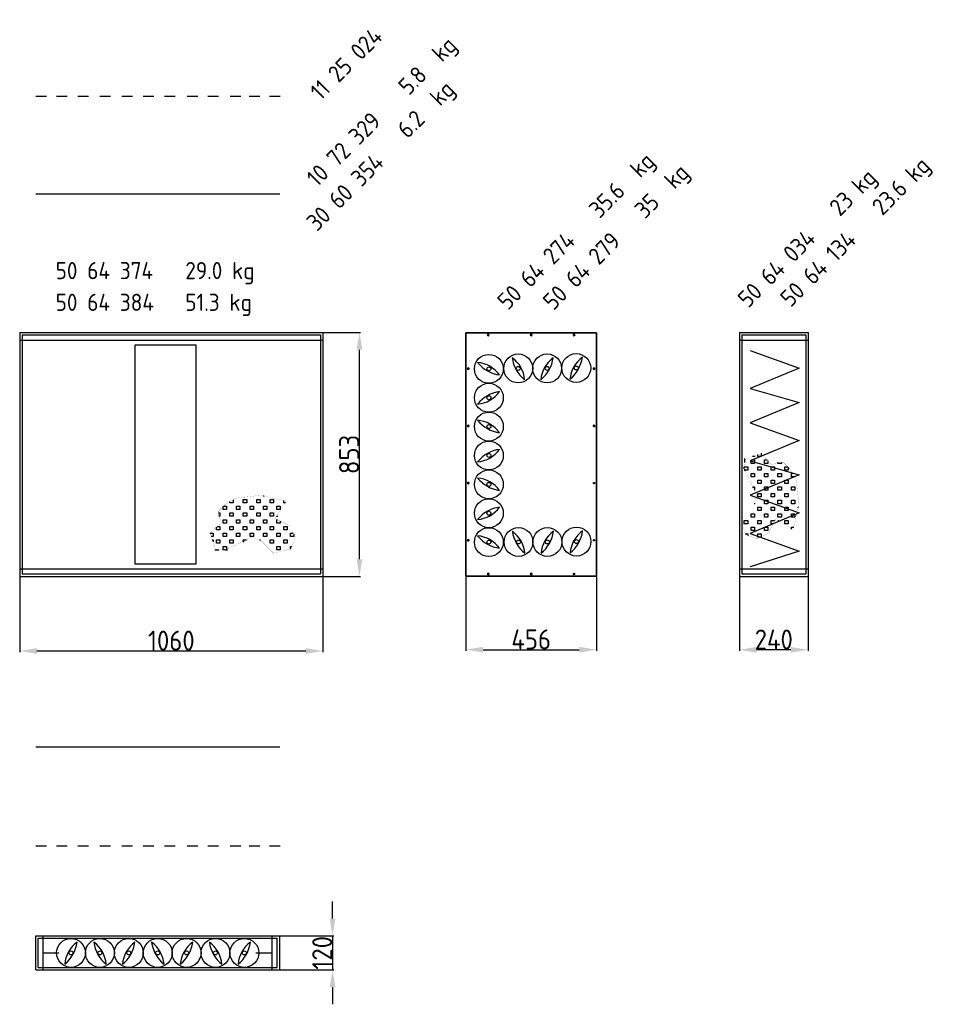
# Model space of a CAD drawing. Extents: x 1071 to 12552, y 777 to 10283.
# Tile 2 of 9: x 3520 to 6735, y 1176 to 4619. Entities that reach past the tile are written whole.
import ezdxf

# ---------------------------------------------------------------- set-up
doc = ezdxf.new("R2010")
doc.units = 0
doc.header["$LTSCALE"] = 2
doc.header["$PDMODE"] = 3
doc.header["$PDSIZE"] = 0.5
doc.linetypes.add('HIDDEN', pattern=[0.375, 0.25, -0.125])
doc.layers.get('DEFPOINTS').update_dxf_attribs({"linetype": 'CONTINUOUS'})
for name, color, linetype in [('DIMENSIONS', 5, 'CONTINUOUS'), ('HIDDEN', 4, 'HIDDEN'), ('MARK BV', 7, 'CONTINUOUS'), ('TEXT', 5, 'CONTINUOUS')]:
    doc.layers.add(name, color=color, linetype=linetype)
doc.layers.add('Visible', color=7, linetype='CONTINUOUS', lineweight=35)
doc.styles.get("Standard").update_dxf_attribs({"font": 'ISOCP'})
doc.dimstyles.new('STANDARD$0', dxfattribs={"dimscale": 5, "dimtxt": 3, "dimasz": 3, "dimexe": 2, "dimexo": 1, "dimgap": 0.5, "dimtad": 1, "dimdec": 1, "dimdsep": 46, "dimtxsty": 'Standard', "dimcen": -1, "dimclrd": 256, "dimclre": 256, "dimclrt": 256, "dimadec": 0, "dimazin": 0, "dimtfac": 1, "dimtdec": 0, "dimtmove": 0, "dimatfit": 3, "dimfxl": 0, "dimtvp": 0.75, "dimtolj": 1, "dimtzin": 0, "dimarcsym": 0})

# ---------------------------------------------------------------- blocks, each defined once
blk = doc.blocks.new('*D29')
at = {"layer": 'DEFPOINTS', "color": 0}
for p in [(3520.1, 2672.1), (4580.1, 2672.1), (4580.1, 2411.3)]:
    blk.add_point(p, dxfattribs=at)
at = {"layer": 'DIMENSIONS', "lineweight": -2}
for p, q in [((3520.1, 2670.1), (3520.1, 2407.3)), ((4580.1, 2670.1), (4580.1, 2407.3)), ((3580.1, 2411.3), (4520.1, 2411.3))]:
    blk.add_line(p, q, dxfattribs=at)
at = {"layer": 'DIMENSIONS'}
for points in [[(3580.1, 2421.3), (3580.1, 2401.3), (3520.1, 2411.3)], [(4520.1, 2421.3), (4520.1, 2401.3), (4580.1, 2411.3)]]:
    blk.add_solid(points, dxfattribs=at)
at = {"layer": 'DIMENSIONS', "insert": (4050.1, 2447.3), "char_height": 70, "attachment_point": 5}
blk.add_mtext('\\A1;1060', dxfattribs=at)
blk = doc.blocks.new('*D32')
at = {"layer": 'DEFPOINTS', "color": 0}
for p in [(4429, 1415.6), (4429, 1295.6), (4613.7, 1295.6)]:
    blk.add_point(p, dxfattribs=at)
at = {"layer": 'DIMENSIONS', "lineweight": -2}
for p, q in [((4613.7, 1475.6), (4613.7, 1535.6)), ((4431, 1415.6), (4617.7, 1415.6)), ((4613.7, 1415.6), (4613.7, 1295.6)), ((4431, 1295.6), (4617.7, 1295.6)), ((4613.7, 1235.6), (4613.7, 1175.6))]:
    blk.add_line(p, q, dxfattribs=at)
at = {"layer": 'DIMENSIONS'}
for points in [[(4603.7, 1475.6), (4623.7, 1475.6), (4613.7, 1415.6)], [(4603.7, 1235.6), (4623.7, 1235.6), (4613.7, 1295.6)]]:
    blk.add_solid(points, dxfattribs=at)
at = {"layer": 'DIMENSIONS', "insert": (4577.7, 1355.6), "char_height": 70, "attachment_point": 5, "rotation": 90}
blk.add_mtext('\\A1;120', dxfattribs=at)
blk = doc.blocks.new('*D33')
at = {"layer": 'DEFPOINTS', "color": 0}
for p in [(4580.1, 3525.1), (4707.8, 3525.1), (4580.1, 2672.1)]:
    blk.add_point(p, dxfattribs=at)
at = {"layer": 'DIMENSIONS', "lineweight": -2}
for p, q in [((4582.1, 3525.1), (4711.8, 3525.1)), ((4707.8, 2732.1), (4707.8, 3465.1)), ((4582.1, 2672.1), (4711.8, 2672.1))]:
    blk.add_line(p, q, dxfattribs=at)
at = {"layer": 'DIMENSIONS'}
for points in [[(4697.8, 3465.1), (4717.8, 3465.1), (4707.8, 3525.1)], [(4697.8, 2732.1), (4717.8, 2732.1), (4707.8, 2672.1)]]:
    blk.add_solid(points, dxfattribs=at)
at = {"layer": 'DIMENSIONS', "insert": (4671.8, 3098.6), "char_height": 70, "attachment_point": 5, "rotation": 90}
blk.add_mtext('\\A1;853', dxfattribs=at)
blk = doc.blocks.new('*D68')
at = {"layer": 'DEFPOINTS', "color": 0}
for p in [(6036.1, 2672.1), (6276.1, 2672.1), (6036.1, 2415.3)]:
    blk.add_point(p, dxfattribs=at)
at = {"layer": 'DIMENSIONS', "lineweight": -2}
for p, q in [((6036.1, 2670.1), (6036.1, 2411.3)), ((6276.1, 2670.1), (6276.1, 2411.3)), ((6216.1, 2415.3), (6096.1, 2415.3))]:
    blk.add_line(p, q, dxfattribs=at)
at = {"layer": 'DIMENSIONS'}
for points in [[(6096.1, 2425.3), (6096.1, 2405.3), (6036.1, 2415.3)], [(6216.1, 2425.3), (6216.1, 2405.3), (6276.1, 2415.3)]]:
    blk.add_solid(points, dxfattribs=at)
at = {"layer": 'DIMENSIONS', "insert": (6156.1, 2451.3), "char_height": 70, "attachment_point": 5}
blk.add_mtext('\\A1;240', dxfattribs=at)
blk = doc.blocks.new('*D64')
at = {"layer": 'DEFPOINTS', "color": 0}
for p in [(5080.1, 2672.6), (5536.1, 2672.6), (5536.1, 2415.8)]:
    blk.add_point(p, dxfattribs=at)
at = {"layer": 'DIMENSIONS', "lineweight": -2}
for p, q in [((5080.1, 2670.6), (5080.1, 2411.8)), ((5536.1, 2670.6), (5536.1, 2411.8)), ((5140.1, 2415.8), (5476.1, 2415.8))]:
    blk.add_line(p, q, dxfattribs=at)
at = {"layer": 'DIMENSIONS'}
for points in [[(5140.1, 2425.8), (5140.1, 2405.8), (5080.1, 2415.8)], [(5476.1, 2425.8), (5476.1, 2405.8), (5536.1, 2415.8)]]:
    blk.add_solid(points, dxfattribs=at)
at = {"layer": 'DIMENSIONS', "insert": (5308.1, 2451.8), "char_height": 70, "attachment_point": 5}
blk.add_mtext('\\A1;456', dxfattribs=at)

msp = doc.modelspace()

# ---------------------------------------------------------------- linework, layer by layer
at = {"layer": 'DIMENSIONS'}
for centre, radius in [((5528.12, 2998.55), 2.5), ((5528.12, 2998.55), 1.75), ((5466.42, 2793.9), 6.9), ((5528.12, 2798.55), 2.5), ((5528.12, 2798.55), 1.75), ((5458.12, 2680.55), 2.5), ((5458.12, 2680.55), 1.75)]:
    msp.add_circle(centre, radius, dxfattribs=at)
at = {"layer": 'HIDDEN'}
for p, q in [((3520.12, 3498.55), (4580.12, 3498.55)), ((6036.12, 3498.55), (6276.12, 3498.55)), ((3520.12, 2698.55), (4580.12, 2698.55)), ((6036.12, 2698.55), (6276.12, 2698.55)), ((3602.48, 1295.56), (3602.48, 1415.56)), ((4402.48, 1295.56), (4402.48, 1415.56))]:
    msp.add_line(p, q, dxfattribs=at)
at = {"layer": 'MARK BV'}
for p, q in [((3575.98, 4351.59), (3613.26, 4351.59)), ((3648.22, 4351.59), (3685.5, 4351.59)), ((3722.78, 4351.59), (3760.07, 4351.59)), ((3799.68, 4351.59), (3836.97, 4351.59)), ((3876.58, 4351.59), (3913.86, 4351.59)), ((3951.15, 4351.59), (3988.43, 4351.59)), ((4025.72, 4351.59), (4063, 4351.59)), ((4104.94, 4351.59), (4142.23, 4351.59)), ((4177.18, 4351.59), (4214.47, 4351.59)), ((4255.3, 4351.59), (4292.59, 4351.59)), ((4322.73, 4351.59), (4360.01, 4351.59)), ((4393.89, 4351.59), (4431.18, 4351.59)), ((3575.98, 4010.62), (4428.98, 4010.62)), ((3520.12, 3525.05), (4580.12, 3525.05)), ((3520.12, 3525.05), (3520.12, 2672.05)), ((3528.62, 3516.55), (4571.62, 3516.55)), ((3528.62, 3516.55), (3528.62, 2680.55)), ((4571.62, 3516.55), (4571.62, 2680.55)), ((4580.12, 3525.05), (4580.12, 2672.05)), ((6036.12, 3525.05), (6276.12, 3525.05)), ((6036.12, 3525.05), (6036.12, 2672.05)), ((6044.62, 3516.55), (6267.62, 3516.55)), ((6044.62, 3516.55), (6044.62, 2680.55)), ((6267.62, 3516.55), (6267.62, 2680.55)), ((6276.12, 3525.05), (6276.12, 2672.05)), ((3924.3, 2715.38), (3924.3, 3481.71)), ((3924.3, 3481.71), (4136.1, 3481.71)), ((4136.1, 3481.71), (4136.1, 2715.38)), ((6073.81, 3462.71), (6245.23, 3400.93)), ((6245.23, 3400.93), (6073.81, 3329.55)), ((6073.81, 3329.55), (6245.23, 3280.67)), ((6245.23, 3280.67), (6073.81, 3209.28)), ((6073.81, 3209.28), (6245.23, 3147.51)), ((6245.23, 3147.51), (6073.81, 3076.12)), ((6111.97, 3102.82), (6111.97, 3091.06)), ((6053.65, 3084.93), (6053.65, 3070.23)), ((6073.81, 3076.12), (6245.23, 3027.24)), ((6076.69, 3067.54), (6076.69, 3079.3)), ((6076.69, 3079.3), (6088.45, 3079.3)), ((6088.45, 3067.54), (6076.69, 3067.54)), ((6088.45, 3091.06), (6081.2, 3091.06)), ((6088.45, 3093.7), (6088.45, 3091.06)), ((6088.45, 3079.3), (6088.45, 3067.54)), ((6100.21, 3091.06), (6100.21, 3097.98)), ((6111.97, 3091.06), (6100.21, 3091.06)), ((6123.73, 3067.54), (6123.73, 3079.3)), ((6123.73, 3079.3), (6132.76, 3079.3)), ((6135.49, 3067.54), (6123.73, 3067.54)), ((6135.49, 3076.18), (6135.49, 3067.54)), ((6170.77, 3067.54), (6170.77, 3071.02)), ((6182.53, 3067.54), (6170.77, 3067.54)), ((6182.53, 3072.04), (6182.53, 3067.54)), ((6053.17, 3048.67), (6053.17, 3055.78)), ((6053.17, 3055.78), (6064.93, 3055.78)), ((6053.65, 3047.67), (6053.65, 3040.83)), ((6064.93, 3044.02), (6055.37, 3044.02)), ((6064.93, 3055.78), (6064.93, 3044.02)), ((6076.69, 3020.5), (6076.69, 3032.26)), ((6076.69, 3032.26), (6088.45, 3032.26)), ((6088.45, 3032.26), (6088.45, 3020.5)), ((6100.21, 3044.02), (6100.21, 3055.78)), ((6100.21, 3055.78), (6111.97, 3055.78)), ((6111.97, 3044.02), (6100.21, 3044.02)), ((6111.97, 3055.78), (6111.97, 3044.02)), ((6123.73, 3020.5), (6123.73, 3032.26)), ((6123.73, 3032.26), (6135.49, 3032.26)), ((6135.49, 3032.26), (6135.49, 3020.5)), ((6147.25, 3044.02), (6147.25, 3055.78)), ((6147.25, 3055.78), (6159.01, 3055.78)), ((6159.01, 3044.02), (6147.25, 3044.02)), ((6159.01, 3055.78), (6159.01, 3044.02)), ((6170.77, 3020.5), (6170.77, 3032.26)), ((6170.77, 3032.26), (6182.53, 3032.26)), ((6182.53, 3032.26), (6182.53, 3020.5)), ((6194.29, 3044.02), (6194.29, 3055.78)), ((6194.29, 3055.78), (6204.76, 3055.78)), ((6206.05, 3044.02), (6194.29, 3044.02)), ((6206.05, 3054.49), (6206.05, 3044.02)), ((6217.81, 3020.5), (6217.81, 3032.26)), ((6217.81, 3032.26), (6222.09, 3032.26)), ((6245.23, 3027.24), (6073.81, 2955.86)), ((6088.45, 3020.5), (6076.69, 3020.5)), ((6100.21, 2996.98), (6100.21, 3008.74)), ((6100.21, 3008.74), (6111.97, 3008.74)), ((6111.97, 2996.98), (6100.21, 2996.98)), ((6111.97, 3008.74), (6111.97, 2996.98)), ((6135.49, 3020.5), (6123.73, 3020.5)), ((6147.25, 2996.98), (6147.25, 3008.74)), ((6147.25, 3008.74), (6159.01, 3008.74)), ((6159.01, 2996.98), (6147.25, 2996.98)), ((6159.01, 3008.74), (6159.01, 2996.98)), ((6182.53, 3020.5), (6170.77, 3020.5)), ((6194.29, 2996.98), (6194.29, 3008.74)), ((6194.29, 3008.74), (6206.05, 3008.74)), ((6206.05, 2996.98), (6194.29, 2996.98)), ((6206.05, 3008.74), (6206.05, 2996.98)), ((6228.8, 3020.5), (6217.81, 3020.5)), ((6083.05, 2985.56), (6083.05, 2982.03)), ((6083.2, 2985.22), (6088.45, 2985.22)), ((6088.45, 2985.22), (6088.45, 2974.14)), ((6100.21, 2949.94), (6100.21, 2961.7)), ((6100.21, 2961.7), (6111.97, 2961.7)), ((6111.97, 2961.7), (6111.97, 2949.94)), ((6123.73, 2973.46), (6123.73, 2985.22)), ((6123.73, 2985.22), (6135.49, 2985.22)), ((6135.49, 2973.46), (6123.73, 2973.46)), ((6135.49, 2985.22), (6135.49, 2973.46)), ((6147.25, 2949.94), (6147.25, 2961.7)), ((6147.25, 2961.7), (6159.01, 2961.7)), ((6159.01, 2961.7), (6159.01, 2949.94)), ((6170.77, 2973.46), (6170.77, 2985.22)), ((6170.77, 2985.22), (6182.53, 2985.22)), ((6182.53, 2973.46), (6170.77, 2973.46)), ((6182.53, 2985.22), (6182.53, 2973.46)), ((6194.29, 2949.94), (6194.29, 2961.7)), ((6194.29, 2961.7), (6206.05, 2961.7)), ((6206.05, 2961.7), (6206.05, 2949.94)), ((6217.81, 2973.46), (6217.81, 2985.22)), ((6217.81, 2985.22), (6229.57, 2985.22)), ((6229.57, 2973.46), (6217.81, 2973.46)), ((6229.57, 2985.22), (6229.57, 2973.46)), ((4254.73, 2929.33), (4254.73, 2933.61)), ((4266.49, 2929.33), (4254.73, 2929.33)), ((4266.49, 2940.33), (4266.49, 2929.33)), ((4301.77, 2941.09), (4313.53, 2941.09)), ((4301.77, 2929.33), (4301.77, 2941.09)), ((4313.53, 2929.33), (4301.77, 2929.33)), ((4313.53, 2941.09), (4313.53, 2929.33)), ((4348.81, 2941.09), (4360.57, 2941.09)), ((4348.81, 2929.33), (4348.81, 2941.09)), ((4360.57, 2929.33), (4348.81, 2929.33)), ((4360.57, 2941.09), (4360.57, 2929.33)), ((4372.33, 2952.85), (4372.33, 2953.48)), ((4375.15, 2952.85), (4372.33, 2952.85)), ((4395.85, 2941.09), (4407.61, 2941.09)), ((4395.85, 2929.33), (4395.85, 2941.09)), ((4407.61, 2929.33), (4395.85, 2929.33)), ((4407.61, 2941.09), (4407.61, 2929.33)), ((4442.89, 2929.33), (4442.89, 2937.81)), ((4449.14, 2929.33), (4442.89, 2929.33)), ((6073.81, 2955.86), (6245.23, 2893.99)), ((6088.45, 2928.82), (6088.45, 2926.42)), ((6111.97, 2949.94), (6100.21, 2949.94)), ((6123.73, 2926.42), (6123.73, 2938.18)), ((6123.73, 2938.18), (6135.49, 2938.18)), ((6135.49, 2938.18), (6135.49, 2926.42)), ((6159.01, 2949.94), (6147.25, 2949.94)), ((6170.77, 2926.42), (6170.77, 2938.18)), ((6170.77, 2938.18), (6182.53, 2938.18)), ((6182.53, 2938.18), (6182.53, 2926.42)), ((6206.05, 2949.94), (6194.29, 2949.94)), ((6217.81, 2926.42), (6217.81, 2938.18)), ((6217.81, 2938.18), (6229.57, 2938.18)), ((6229.57, 2938.18), (6229.57, 2926.42)), ((4214.96, 2894.05), (4219.45, 2894.05)), ((4219.45, 2894.05), (4219.45, 2882.29)), ((4231.21, 2905.81), (4231.21, 2916.28)), ((4242.97, 2905.81), (4231.21, 2905.81)), ((4232.5, 2917.57), (4242.97, 2917.57)), ((4242.97, 2917.57), (4242.97, 2905.81)), ((4254.73, 2894.05), (4266.49, 2894.05)), ((4254.73, 2882.29), (4254.73, 2894.05)), ((4266.49, 2894.05), (4266.49, 2882.29)), ((4278.25, 2917.57), (4290.01, 2917.57)), ((4278.25, 2905.81), (4278.25, 2917.57)), ((4290.01, 2905.81), (4278.25, 2905.81)), ((4290.01, 2917.57), (4290.01, 2905.81)), ((4301.77, 2894.05), (4313.53, 2894.05)), ((4301.77, 2882.29), (4301.77, 2894.05)), ((4313.53, 2894.05), (4313.53, 2882.29)), ((4325.29, 2917.57), (4337.05, 2917.57)), ((4325.29, 2905.81), (4325.29, 2917.57)), ((4337.05, 2905.81), (4325.29, 2905.81)), ((4337.05, 2917.57), (4337.05, 2905.81)), ((4348.81, 2894.05), (4360.57, 2894.05)), ((4348.81, 2882.29), (4348.81, 2894.05)), ((4360.57, 2894.05), (4360.57, 2882.29)), ((4372.33, 2917.57), (4384.09, 2917.57)), ((4372.33, 2905.81), (4372.33, 2917.57)), ((4384.09, 2905.81), (4372.33, 2905.81)), ((4384.09, 2917.57), (4384.09, 2905.81)), ((4395.85, 2894.05), (4407.61, 2894.05)), ((4395.85, 2882.29), (4395.85, 2894.05)), ((4407.61, 2894.05), (4407.61, 2882.29)), ((4419.37, 2917.57), (4431.13, 2917.57)), ((4419.37, 2905.81), (4419.37, 2917.57)), ((4431.13, 2905.81), (4419.37, 2905.81)), ((4431.13, 2917.57), (4431.13, 2905.81)), ((6245.23, 2893.99), (6073.81, 2822.6)), ((6088.45, 2926.42), (6087.65, 2926.42)), ((6100.21, 2902.9), (6100.21, 2914.66)), ((6100.21, 2914.66), (6111.97, 2914.66)), ((6111.97, 2902.9), (6100.21, 2902.9)), ((6111.97, 2914.66), (6111.97, 2902.9)), ((6135.49, 2926.42), (6123.73, 2926.42)), ((6147.25, 2902.9), (6147.25, 2914.66)), ((6147.25, 2914.66), (6159.01, 2914.66)), ((6159.01, 2902.9), (6147.25, 2902.9)), ((6159.01, 2914.66), (6159.01, 2902.9)), ((6182.53, 2926.42), (6170.77, 2926.42)), ((6194.29, 2902.9), (6194.29, 2914.66)), ((6194.29, 2914.66), (6206.05, 2914.66)), ((6206.05, 2902.9), (6194.29, 2902.9)), ((6206.05, 2914.66), (6206.05, 2902.9)), ((6229.57, 2926.42), (6217.81, 2926.42)), ((6241.33, 2911.84), (6241.33, 2914.66)), ((6241.33, 2914.66), (6241.96, 2914.66)), ((4219.45, 2882.29), (4215.97, 2882.29)), ((4231.21, 2870.53), (4242.97, 2870.53)), ((4231.21, 2858.77), (4231.21, 2870.53)), ((4242.97, 2858.77), (4231.21, 2858.77)), ((4242.97, 2870.53), (4242.97, 2858.77)), ((4266.49, 2882.29), (4254.73, 2882.29)), ((4278.25, 2870.53), (4290.01, 2870.53)), ((4278.25, 2858.77), (4278.25, 2870.53)), ((4290.01, 2858.77), (4278.25, 2858.77)), ((4290.01, 2870.53), (4290.01, 2858.77)), ((4313.53, 2882.29), (4301.77, 2882.29)), ((4325.29, 2870.53), (4337.05, 2870.53)), ((4325.29, 2858.77), (4325.29, 2870.53)), ((4337.05, 2858.77), (4325.29, 2858.77)), ((4337.05, 2870.53), (4337.05, 2858.77)), ((4360.57, 2882.29), (4348.81, 2882.29)), ((4372.33, 2870.53), (4384.09, 2870.53)), ((4372.33, 2858.77), (4372.33, 2870.53)), ((4384.09, 2858.77), (4372.33, 2858.77)), ((4384.09, 2870.53), (4384.09, 2858.77)), ((4407.61, 2882.29), (4395.85, 2882.29)), ((4418.08, 2882.77), (4422.57, 2882.77)), ((4419.37, 2870.53), (4421.05, 2870.53)), ((4419.37, 2858.77), (4419.37, 2870.53)), ((4431.13, 2858.77), (4419.37, 2858.77)), ((4431.13, 2865.5), (4431.13, 2858.77)), ((6053.17, 2855.86), (6053.17, 2867.62)), ((6053.17, 2867.62), (6064.93, 2867.62)), ((6064.93, 2867.62), (6064.93, 2855.86)), ((6076.69, 2879.38), (6076.69, 2891.14)), ((6076.69, 2891.14), (6088.45, 2891.14)), ((6088.45, 2879.38), (6076.69, 2879.38)), ((6088.45, 2891.14), (6088.45, 2879.38)), ((6100.21, 2855.86), (6100.21, 2867.62)), ((6100.21, 2867.62), (6111.97, 2867.62)), ((6111.97, 2867.62), (6111.97, 2855.86)), ((6123.73, 2879.38), (6123.73, 2891.14)), ((6123.73, 2891.14), (6135.49, 2891.14)), ((6135.49, 2879.38), (6123.73, 2879.38)), ((6135.49, 2891.14), (6135.49, 2879.38)), ((6147.25, 2855.86), (6147.25, 2867.62)), ((6147.25, 2867.62), (6159.01, 2867.62)), ((6159.01, 2867.62), (6159.01, 2865.95)), ((6170.77, 2879.38), (6170.77, 2891.14)), ((6170.77, 2891.14), (6182.53, 2891.14)), ((6182.53, 2879.38), (6170.77, 2879.38)), ((6171.25, 2868.92), (6171.25, 2864.43)), ((6182.53, 2891.14), (6182.53, 2879.38)), ((6194.29, 2855.86), (6194.29, 2867.62)), ((6194.29, 2867.62), (6206.05, 2867.62)), ((6206.05, 2867.62), (6206.05, 2855.86)), ((6217.81, 2879.38), (6217.81, 2891.14)), ((6217.81, 2891.14), (6229.57, 2891.14)), ((6229.57, 2879.38), (6217.81, 2879.38)), ((6229.57, 2891.14), (6229.57, 2879.38)), ((4207.69, 2835.25), (4207.69, 2844.28)), ((4219.45, 2835.25), (4207.69, 2835.25)), ((4210.81, 2847.01), (4219.45, 2847.01)), ((4219.45, 2847.01), (4219.45, 2835.25)), ((4254.73, 2847.01), (4266.49, 2847.01)), ((4254.73, 2835.25), (4254.73, 2847.01)), ((4266.49, 2835.25), (4254.73, 2835.25)), ((4266.49, 2847.01), (4266.49, 2835.25)), ((4301.77, 2847.01), (4313.53, 2847.01)), ((4301.77, 2835.25), (4301.77, 2847.01)), ((4313.53, 2835.25), (4301.77, 2835.25)), ((4313.53, 2847.01), (4313.53, 2835.25)), ((4348.81, 2847.01), (4360.57, 2847.01)), ((4348.81, 2835.25), (4348.81, 2847.01)), ((4360.57, 2835.25), (4348.81, 2835.25)), ((4360.57, 2847.01), (4360.57, 2835.25)), ((4395.85, 2847.01), (4407.61, 2847.01)), ((4395.85, 2835.25), (4395.85, 2847.01)), ((4407.61, 2835.25), (4395.85, 2835.25)), ((4407.61, 2847.01), (4407.61, 2835.25)), ((4442.89, 2847.01), (4454.65, 2847.01)), ((4442.89, 2835.25), (4442.89, 2847.01)), ((4454.65, 2835.25), (4442.89, 2835.25)), ((4454.65, 2847.01), (4454.65, 2835.25)), ((6064.93, 2855.86), (6053.17, 2855.86)), ((6076.69, 2832.34), (6076.69, 2844.1)), ((6076.69, 2844.1), (6088.45, 2844.1)), ((6088.45, 2832.34), (6076.69, 2832.34)), ((6088.45, 2844.1), (6088.45, 2832.34)), ((6111.97, 2855.86), (6100.21, 2855.86)), ((6123.73, 2832.34), (6123.73, 2844.1)), ((6123.73, 2844.1), (6135.49, 2844.1)), ((6135.49, 2832.34), (6123.73, 2832.34)), ((6135.49, 2844.1), (6135.49, 2832.34)), ((6153.97, 2855.86), (6147.25, 2855.86)), ((6206.05, 2855.86), (6194.29, 2855.86)), ((6217.81, 2837.85), (6217.81, 2844.1)), ((6217.81, 2844.1), (6226.29, 2844.1)), ((4184.17, 2823.49), (4195.93, 2823.49)), ((4195.93, 2811.73), (4189.01, 2811.73)), ((4193.29, 2799.97), (4195.93, 2799.97)), ((4195.93, 2823.49), (4195.93, 2811.73)), ((4195.93, 2799.97), (4195.93, 2792.72)), ((4207.69, 2799.97), (4219.45, 2799.97)), ((4207.69, 2788.21), (4207.69, 2799.97)), ((4219.45, 2799.97), (4219.45, 2788.21)), ((4231.21, 2823.49), (4242.97, 2823.49)), ((4231.21, 2811.73), (4231.21, 2823.49)), ((4242.97, 2811.73), (4231.21, 2811.73)), ((4242.97, 2823.49), (4242.97, 2811.73)), ((4254.73, 2799.97), (4266.49, 2799.97)), ((4254.73, 2788.21), (4254.73, 2799.97)), ((4266.49, 2799.97), (4266.49, 2788.21)), ((4278.25, 2823.49), (4290.01, 2823.49)), ((4278.25, 2811.73), (4278.25, 2823.49)), ((4290.01, 2811.73), (4278.25, 2811.73)), ((4290.01, 2823.49), (4290.01, 2811.73)), ((4301.43, 2794.57), (4304.97, 2794.57)), ((4301.77, 2799.97), (4312.85, 2799.97)), ((4301.77, 2794.73), (4301.77, 2799.97)), ((4325.29, 2823.49), (4337.05, 2823.49)), ((4325.29, 2811.73), (4325.29, 2823.49)), ((4337.05, 2811.73), (4325.29, 2811.73)), ((4337.05, 2823.49), (4337.05, 2811.73)), ((4358.18, 2799.97), (4360.57, 2799.97)), ((4360.57, 2799.97), (4360.57, 2799.18)), ((4372.33, 2823.49), (4384.09, 2823.49)), ((4372.33, 2811.73), (4372.33, 2823.49)), ((4384.09, 2811.73), (4372.33, 2811.73)), ((4384.09, 2823.49), (4384.09, 2811.73)), ((4395.85, 2799.97), (4407.61, 2799.97)), ((4395.85, 2788.21), (4395.85, 2799.97)), ((4407.61, 2799.97), (4407.61, 2788.21)), ((4419.37, 2823.49), (4431.13, 2823.49)), ((4419.37, 2811.73), (4419.37, 2823.49)), ((4431.13, 2811.73), (4419.37, 2811.73)), ((4431.13, 2823.49), (4431.13, 2811.73)), ((4442.89, 2799.97), (4454.65, 2799.97)), ((4442.89, 2788.21), (4442.89, 2799.97)), ((4454.65, 2799.97), (4454.65, 2788.21)), ((4466.41, 2823.49), (4476.35, 2823.49)), ((4466.41, 2811.73), (4466.41, 2823.49)), ((4478.17, 2811.73), (4466.41, 2811.73)), ((4478.17, 2819.85), (4478.17, 2811.73)), ((6056.26, 2820.58), (6064.93, 2820.58)), ((6064.93, 2820.58), (6064.93, 2815.47)), ((6073.81, 2822.6), (6245.23, 2760.73)), ((6100.21, 2808.82), (6100.21, 2820.58)), ((6100.21, 2820.58), (6111.97, 2820.58)), ((6108.33, 2808.82), (6100.21, 2808.82)), ((6111.97, 2820.58), (6111.97, 2810.65)), ((4202.07, 2765.17), (4216.77, 2765.17)), ((4219.45, 2788.21), (4207.69, 2788.21)), ((4231.21, 2776.45), (4242.97, 2776.45)), ((4231.21, 2764.69), (4231.21, 2776.45)), ((4238.32, 2764.69), (4231.21, 2764.69)), ((4239.32, 2765.17), (4246.17, 2765.17)), ((4242.97, 2776.45), (4242.97, 2766.9)), ((4266.49, 2788.21), (4254.73, 2788.21)), ((4407.61, 2788.21), (4395.85, 2788.21)), ((4419.37, 2776.45), (4431.13, 2776.45)), ((4419.37, 2764.69), (4419.37, 2776.45)), ((4431.13, 2764.69), (4419.37, 2764.69)), ((4431.13, 2776.45), (4431.13, 2764.69)), ((4454.65, 2788.21), (4442.89, 2788.21)), ((4466.41, 2776.45), (4471.53, 2776.45)), ((4466.41, 2767.79), (4466.41, 2776.45)), ((6245.23, 2760.73), (6073.81, 2706.05)), ((4136.1, 2715.38), (3924.3, 2715.38)), ((3520.12, 2672.05), (4580.12, 2672.05)), ((3528.62, 2680.55), (4571.62, 2680.55)), ((6036.12, 2672.05), (6276.12, 2672.05)), ((6044.62, 2680.55), (6267.62, 2680.55)), ((3575.98, 2076.43), (4428.98, 2076.43)), ((3575.98, 1729.48), (3613.26, 1729.48)), ((3648.22, 1729.48), (3685.5, 1729.48)), ((3722.78, 1729.48), (3760.07, 1729.48)), ((3799.68, 1729.48), (3836.97, 1729.48)), ((3876.58, 1729.48), (3913.86, 1729.48)), ((3951.15, 1729.48), (3988.43, 1729.48)), ((4025.72, 1729.48), (4063, 1729.48)), ((4104.94, 1729.48), (4142.23, 1729.48)), ((4177.18, 1729.48), (4214.47, 1729.48)), ((4255.3, 1729.48), (4292.59, 1729.48)), ((4322.73, 1729.48), (4360.01, 1729.48)), ((4393.89, 1729.48), (4431.18, 1729.48)), ((3575.98, 1295.56), (3575.98, 1415.56)), ((3575.98, 1415.56), (4428.98, 1415.56)), ((4428.98, 1295.56), (4428.98, 1415.56)), ((3584.48, 1304.06), (3584.48, 1407.06)), ((3584.48, 1407.06), (4420.48, 1407.06)), ((4420.48, 1304.06), (4420.48, 1407.06)), ((3601.61, 1355.56), (3657.18, 1355.56)), ((4345.21, 1355.56), (4402.48, 1355.56)), ((3575.98, 1295.56), (4428.98, 1295.56)), ((3584.48, 1304.06), (4420.48, 1304.06))]:
    msp.add_line(p, q, dxfattribs=at)
at = {"layer": 'MARK BV', "const_width": 0.392}
for points in [[(6188.52, 3072.04), (6213.85, 3046.69), (6234.12, 3011.19), (6244.25, 2925), (6223.98, 2833.74), (6163.18, 2874.3), (6137.85, 2823.59), (6097.31, 2803.31), (6056.78, 2818.52), (6041.58, 2879.37), (6087.18, 2925), (6097.31, 2955.42), (6051.71, 3051.76), (6056.78, 3082.18), (6112.51, 3102.46), (6147.98, 3061.9), (6173.32, 3072.04)], [(4214.96, 2900.04), (4240.31, 2925.38), (4275.8, 2945.64), (4361.99, 2955.78), (4453.26, 2935.51), (4412.7, 2874.71), (4463.4, 2849.37), (4483.68, 2808.84), (4468.47, 2768.3), (4407.63, 2753.1), (4361.99, 2798.7), (4331.57, 2808.84), (4235.24, 2763.23), (4204.82, 2768.3), (4184.53, 2824.04), (4225.1, 2859.51), (4214.96, 2884.84)]]:
    msp.add_lwpolyline(points, close=True, dxfattribs=at)
at = {"layer": 'MARK BV'}
for centre, radius in [((5160.11, 3398.03), 50.5), ((5262.87, 3399.53), 50.5), ((5363.87, 3399.53), 50.5), ((5465.56, 3401.02), 50.5), ((5160.11, 3398.03), 6.9), ((5262.87, 3399.53), 6.9), ((5363.87, 3399.53), 6.9), ((5465.56, 3401.02), 6.9), ((5160.11, 3297.03), 50.5), ((5160.11, 3297.03), 6.9), ((5160.11, 3196.03), 50.5), ((5160.11, 3196.03), 6.9), ((5160.11, 3095.03), 50.5), ((5160.11, 3095.03), 6.9), ((5160.11, 2994.03), 50.5), ((5160.11, 2994.03), 6.9), ((5160.11, 2893.03), 50.5), ((5160.11, 2893.03), 6.9), ((5160.11, 2792.03), 50.5), ((5263.73, 2792.41), 50.5), ((5364.73, 2792.41), 50.5), ((5466.42, 2793.9), 50.5), ((5160.11, 2792.03), 6.9), ((5263.73, 2792.41), 6.9), ((5364.73, 2792.41), 6.9), ((3699.5, 1355.29), 50.5), ((3800.5, 1355.29), 50.5), ((3901.5, 1355.29), 50.5), ((4002.5, 1355.29), 50.5), ((4103.5, 1355.29), 50.5), ((4204.5, 1355.29), 50.5), ((4305.5, 1355.29), 50.5), ((3699.5, 1355.29), 6.9), ((3800.5, 1355.29), 6.9), ((3901.5, 1355.29), 6.9), ((4002.5, 1355.29), 6.9), ((4103.5, 1355.29), 6.9), ((4204.5, 1355.29), 6.9), ((4305.5, 1355.29), 6.9)]:
    msp.add_circle(centre, radius, dxfattribs=at)
for centre, radius, start, end in [((5112.1, 3315.41), 105.05, 35.59423, 85.4081), ((5215.18, 3497.61), 122.33, 219.29916, 261.70317), ((5180.25, 3351.52), 105.05, 4.5919, 54.40577), ((5362.45, 3454.6), 122.33, 188.29683, 230.70084), ((5446.49, 3351.52), 105.05, 125.59423, 175.4081), ((5264.29, 3454.6), 122.33, 309.29916, 351.70317), ((5548.18, 3353.01), 105.05, 125.59423, 175.4081), ((5365.98, 3456.09), 122.33, 309.29916, 351.70317), ((5112.1, 3379.65), 105.05, 274.5919, 324.40577), ((5215.18, 3197.45), 122.33, 98.29683, 140.70084), ((5112.1, 3113.41), 105.05, 35.59423, 85.4081), ((5215.18, 3295.61), 122.33, 219.29916, 261.70317), ((5112.1, 3177.65), 105.05, 274.5919, 324.40577), ((5215.18, 2995.45), 122.33, 98.29683, 140.70084), ((5112.1, 2911.41), 105.05, 35.59423, 85.4081), ((5215.18, 3093.61), 122.33, 219.29916, 261.70317), ((5112.1, 2975.65), 105.05, 274.5919, 324.40577), ((5215.18, 2793.45), 122.33, 98.29683, 140.70084), ((5181.12, 2744.41), 105.05, 4.5919, 54.40577), ((5363.31, 2847.48), 122.33, 188.29683, 230.70084), ((5447.35, 2744.41), 105.05, 125.59423, 175.4081), ((5265.16, 2847.48), 122.33, 309.29916, 351.70317), ((5549.04, 2745.89), 105.05, 125.59423, 175.4081), ((5366.84, 2848.97), 122.33, 309.29916, 351.70317), ((5112.1, 2709.41), 105.05, 35.59423, 85.4081), ((5215.18, 2891.61), 122.33, 219.29916, 261.70317), ((3782.12, 1307.28), 105.05, 125.59423, 175.4081), ((3599.92, 1410.36), 122.33, 309.29916, 351.70317), ((3717.88, 1307.28), 105.05, 4.5919, 54.40577), ((3900.07, 1410.36), 122.33, 188.29683, 230.70084), ((3984.12, 1307.28), 105.05, 125.59423, 175.4081), ((3801.92, 1410.36), 122.33, 309.29916, 351.70317), ((3919.88, 1307.28), 105.05, 4.5919, 54.40577), ((4102.07, 1410.36), 122.33, 188.29683, 230.70084), ((4186.12, 1307.28), 105.05, 125.59423, 175.4081), ((4003.92, 1410.36), 122.33, 309.29916, 351.70317), ((4121.88, 1307.28), 105.05, 4.5919, 54.40577), ((4304.07, 1410.36), 122.33, 188.29683, 230.70084), ((4388.12, 1307.28), 105.05, 125.59423, 175.4081), ((4205.92, 1410.36), 122.33, 309.29916, 351.70317)]:
    msp.add_arc(centre, radius, start, end, dxfattribs=at)
at = {"layer": 'Visible'}
for p, q in [((5080.12, 2672.55), (5080.12, 3524.55)), ((5080.12, 3524.55), (5536.12, 3524.55)), ((5536.12, 3524.55), (5536.12, 2672.55)), ((5536.12, 2672.55), (5080.12, 2672.55))]:
    msp.add_line(p, q, dxfattribs=at)
for centre, radius in [((5158.12, 3516.55), 2.5), ((5158.12, 3516.55), 1.75), ((5308.12, 3516.55), 2.5), ((5308.12, 3516.55), 1.75), ((5458.12, 3516.55), 2.5), ((5458.12, 3516.55), 1.75), ((5088.12, 3398.55), 2.5), ((5088.12, 3398.55), 1.75), ((5528.12, 3398.55), 2.5), ((5528.12, 3398.55), 1.75), ((5088.12, 3198.55), 2.5), ((5088.12, 3198.55), 1.75), ((5528.12, 3198.55), 2.5), ((5528.12, 3198.55), 1.75), ((5088.12, 2998.55), 2.5), ((5088.12, 2998.55), 1.75), ((5088.12, 2798.55), 2.5), ((5088.12, 2798.55), 1.75), ((5158.12, 2680.55), 2.5), ((5158.12, 2680.55), 1.75), ((5308.12, 2680.55), 2.5), ((5308.12, 2680.55), 1.75)]:
    msp.add_circle(centre, radius, dxfattribs=at)

# ---------------------------------------------------------------- texts
at = {"layer": 'TEXT'}
for s, p in [('11 25 024', (4572.08, 4333.41)), ('5.8  kg', (4880.55, 4351.74)), ('6.2  kg', (4876.23, 4200.43)), ('10 72 329', (4560.1, 4031.29)), ('30 60 354', (4559.56, 3876.2)), ('35.6  kg', (5547.32, 3920.84)), ('23.6 kg', (6536.07, 3930.95)), ('35  kg', (5706.36, 3919.99)), ('23 kg', (6387.3, 3928.54)), ('50 64 034', (6066.85, 3608.09)), ('50 64 134', (6215.62, 3610.5)), ('50 64 274', (5226.87, 3600.39)), ('50 64 279', (5385.91, 3599.54))]:
    msp.add_text(s, height=60, rotation=45, dxfattribs=at).set_placement(p)
for s, p in [('50 64 374', (3645.87, 3711.6)), ('29.0 kg', (4099.05, 3711.6)), ('50 64 384', (3645.87, 3600.71)), ('51.3 kg', (4099.05, 3600.71))]:
    msp.add_text(s, height=60, dxfattribs=at).set_placement(p)

# ---------------------------------------------------------------- dimensions: what is measured, and where the dimension line sits
at = {"layer": 'DIMENSIONS'}
for base, p1, p2, picture, middle in [((4707.84, 3525.05), (4580.12, 2672.05), (4580.12, 3525.05), '*D33', (4671.84, 3098.55)), ((4613.68, 1295.56), (4428.98, 1415.56), (4428.98, 1295.56), '*D32', (4577.67, 1355.56))]:
    dim = msp.add_linear_dim(base=base, p1=p1, p2=p2, angle=90, dimstyle='STANDARD$0', override={"dimscale": 2, "dimtxt": 35, "dimasz": 30, "dimtvp": 7.5}, dxfattribs=at)
    dim.commit()
    dim.dimension.update_dxf_attribs({"geometry": picture, "text_midpoint": middle})
for base, p1, p2, picture, middle in [((4580.12, 2411.27), (3520.12, 2672.05), (4580.12, 2672.05), '*D29', (4050.12, 2447.27)), ((5536.12, 2415.77), (5080.12, 2672.55), (5536.12, 2672.55), '*D64', (5308.12, 2451.77)), ((6036.12, 2415.27), (6276.12, 2672.05), (6036.12, 2672.05), '*D68', (6156.12, 2451.28))]:
    dim = msp.add_linear_dim(base=base, p1=p1, p2=p2, dimstyle='STANDARD$0', override={"dimscale": 2, "dimtxt": 35, "dimasz": 30, "dimtvp": 7.5}, dxfattribs=at)
    dim.commit()
    dim.dimension.update_dxf_attribs({"geometry": picture, "text_midpoint": middle})

doc.saveas('drawing.dxf')
